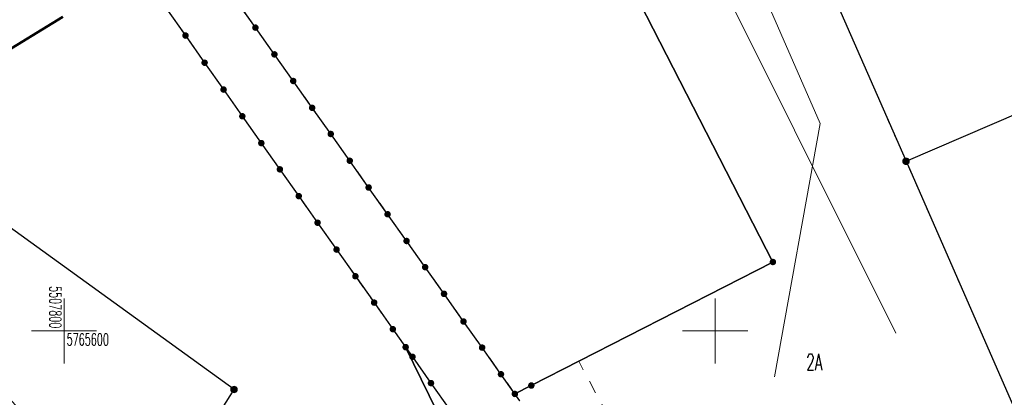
# Model space of a CAD drawing. Header units: millimetres. Extents: x 5507581 to 5508583, y 5765457 to 5766184.
# Tile 9 of 59: x 5507797 to 5507872, y 5765595 to 5765624. Entities that reach past the tile are written whole.
import ezdxf
from ezdxf.enums import TextEntityAlignment as Align

# ---------------------------------------------------------------- set-up
doc = ezdxf.new("R2010")
doc.units = ezdxf.units.MM
for name, pattern in [('PRZER1-1', [2, 1, -1]), ('PRZER3-1', [2, 1.5, -0.5]), ('Przerywana 42 __ __ __ __ __ __ __ __ __ __', [3, 2, -1])]:
    doc.linetypes.add(name, pattern=pattern)
doc.layers.get('0').update_dxf_attribs({"lineweight": 18})
for name, color, linetype, lineweight in [('EGDE', 122, 'Continuous', 18), ('EGPG', 7, 'Continuous', 18), ('GEPADR_O', 7, 'Continuous', 18), ('Ramka sekcyjna', 7, 'Continuous', 18), ('ZAKRES', 24, 'Przerywana 42 __ __ __ __ __ __ __ __ __ __', 50)]:
    doc.layers.add(name, color=color, linetype=linetype, lineweight=lineweight)
for name, color, linetype, lineweight, true_color in [('EGKK', 7, 'Continuous', 18, 0x24bc24), ('EGUG', 7, 'Continuous', 18, 0x008000), ('SUEP', 1, 'Continuous', 18, 0xff0000), ('SUWP', 5, 'Continuous', 18, 0x0000ff)]:
    doc.layers.add(name, color=color, linetype=linetype, lineweight=lineweight, true_color=true_color)
doc.styles.add('opisy', font='romans.shx', dxfattribs={"width": 0.6})

# ---------------------------------------------------------------- blocks, each defined once
blk = doc.blocks.new('D_GEPPGD1_1')
at = {"true_color": 0xffffff}
blk.add_hatch(color=7, dxfattribs=at).paths.add_polyline_path([(0, -0.25), (0.077254, -0.237764), (0.146946, -0.202254), (0.202254, -0.146946), (0.237764, -0.077254), (0.25, 0), (0.237764, 0.077254), (0.202254, 0.146946), (0.146946, 0.202254), (0.077254, 0.237764), (0, 0.25), (-0.077254, 0.237764), (-0.146946, 0.202254), (-0.202254, 0.146946), (-0.237764, 0.077254), (-0.25, 0), (-0.237764, -0.077254), (-0.202254, -0.146946), (-0.146946, -0.202254), (-0.077254, -0.237764)])
at = {"color": 0}
blk.add_lwpolyline([(0, 0.25), (0.077254, 0.237764), (0.146946, 0.202254), (0.202254, 0.146946), (0.237764, 0.077254), (0.25, 0), (0.237764, -0.077254), (0.202254, -0.146946), (0.146946, -0.202254), (0.077254, -0.237764), (0, -0.25), (-0.077254, -0.237764), (-0.146946, -0.202254), (-0.202254, -0.146946), (-0.237764, -0.077254), (-0.25, 0), (-0.237764, 0.077254), (-0.202254, 0.146946), (-0.146946, 0.202254), (-0.077254, 0.237764)], close=True, dxfattribs=at)
blk = doc.blocks.new('D_GEPPGD1_2')
at = {"true_color": 0xffffff}
blk.add_hatch(color=7, dxfattribs=at).paths.add_polyline_path([(0, -0.25), (0.077254, -0.237764), (0.146946, -0.202254), (0.202254, -0.146946), (0.237764, -0.077254), (0.25, 0), (0.237764, 0.077254), (0.202254, 0.146946), (0.146946, 0.202254), (0.077254, 0.237764), (0, 0.25), (-0.077254, 0.237764), (-0.146946, 0.202254), (-0.202254, 0.146946), (-0.237764, 0.077254), (-0.25, 0), (-0.237764, -0.077254), (-0.202254, -0.146946), (-0.146946, -0.202254), (-0.077254, -0.237764)])
blk.add_hatch(color=0).paths.add_polyline_path([(0, -0.045), (0.013906, -0.042798), (0.02645, -0.036406), (0.036406, -0.02645), (0.042798, -0.013906), (0.045, 0), (0.042798, 0.013906), (0.036406, 0.02645), (0.02645, 0.036406), (0.013906, 0.042798), (0, 0.045), (-0.013906, 0.042798), (-0.02645, 0.036406), (-0.036406, 0.02645), (-0.042798, 0.013906), (-0.045, 0), (-0.042798, -0.013906), (-0.036406, -0.02645), (-0.02645, -0.036406), (-0.013906, -0.042798)])

msp = doc.modelspace()

# ---------------------------------------------------------------- linework, layer by layer
at = {"layer": 'EGDE', "linetype": 'Continuous', "lineweight": 30}
for points in [[(5507864.657, 5765613.049), (5507946.106, 5765648.168), (5507946.163, 5765648.72), (5507932.656, 5765677.168), (5507910.151, 5765667.499), (5507904.381, 5765680.911), (5507857.75, 5765661.185), (5507864.64, 5765644.699), (5507852.949, 5765639.809), (5507856.961, 5765630.648), (5507870.213, 5765637.674), (5507871.615, 5765635.026), (5507858.164, 5765627.895)], [(5507806.147, 5765639.736), (5507831.434, 5765650.189), (5507854.432, 5765605.302), (5507835.884, 5765595.804), (5507834.619, 5765595.155), (5507833.554, 5765596.671), (5507832.106, 5765598.719), (5507830.68, 5765600.727), (5507829.18, 5765602.853), (5507827.733, 5765604.9), (5507826.306, 5765606.918), (5507824.848, 5765608.975), (5507823.391, 5765611.033), (5507821.943, 5765613.09), (5507820.485, 5765615.147), (5507819.059, 5765617.155), (5507817.601, 5765619.222), (5507816.154, 5765621.27), (5507814.696, 5765623.327), (5507813.227, 5765625.414), (5507813.197, 5765625.453)], [(5507776.821, 5765621.728), (5507773.339, 5765619.588), (5507805.729, 5765583.849), (5507813.054, 5765595.501)]]:
    msp.add_lwpolyline(points, close=True, dxfattribs=at)
for points in [[(5507834.991, 5765594.633), (5507834.619, 5765595.155), (5507835.884, 5765595.804), (5507854.432, 5765605.302), (5507831.434, 5765650.189), (5507845.802, 5765656.13), (5507852.949, 5765639.809), (5507856.961, 5765630.648), (5507858.164, 5765627.895), (5507864.657, 5765613.049), (5507876.597, 5765585.764)], [(5507807.871, 5765624.771), (5507809.328, 5765622.714), (5507810.797, 5765620.627), (5507812.255, 5765618.56), (5507813.692, 5765616.512), (5507815.15, 5765614.445), (5507816.577, 5765612.427), (5507818.024, 5765610.369), (5507819.472, 5765608.322), (5507820.93, 5765606.255), (5507822.377, 5765604.207), (5507823.814, 5765602.18), (5507825.252, 5765600.132), (5507826.233, 5765598.754), (5507854.091, 5765541.744)], [(5507805.729, 5765583.849), (5507813.054, 5765595.501), (5507776.821, 5765621.728)], [(5507854.091, 5765541.744), (5507826.233, 5765598.754), (5507826.761, 5765598.006), (5507828.178, 5765595.988), (5507829.625, 5765593.94)]]:
    msp.add_lwpolyline(points, dxfattribs=at)
at = {"layer": 'EGKK', "color": 82, "linetype": 'PRZER3-1', "lineweight": 18, "true_color": 0x24bc24}
msp.add_lwpolyline([(5507834.619, 5765595.155), (5507833.554, 5765596.671), (5507832.106, 5765598.719), (5507830.68, 5765600.727), (5507829.18, 5765602.853), (5507827.733, 5765604.9), (5507826.306, 5765606.918), (5507824.848, 5765608.975), (5507823.391, 5765611.033), (5507821.943, 5765613.09), (5507820.485, 5765615.147), (5507819.059, 5765617.155), (5507817.601, 5765619.222), (5507816.154, 5765621.27), (5507814.696, 5765623.327), (5507813.227, 5765625.414), (5507813.197, 5765625.453), (5507806.147, 5765639.736), (5507831.434, 5765650.189), (5507854.432, 5765605.302), (5507839.522, 5765597.667), (5507835.884, 5765595.804)], close=True, dxfattribs=at)
at = {"layer": 'EGUG', "color": 96, "linetype": 'PRZER1-1', "lineweight": 18, "true_color": 0x008000}
for points in [[(5507904.381, 5765680.911), (5507857.75, 5765661.185), (5507864.64, 5765644.699), (5507852.949, 5765639.809), (5507856.961, 5765630.648), (5507870.213, 5765637.674), (5507871.615, 5765635.026), (5507858.164, 5765627.895), (5507864.657, 5765613.049), (5507874.256, 5765591.115)], [(5507834.991, 5765594.633), (5507834.619, 5765595.155), (5507833.554, 5765596.671), (5507832.106, 5765598.719), (5507830.68, 5765600.727), (5507829.18, 5765602.853), (5507827.733, 5765604.9), (5507826.306, 5765606.918), (5507824.848, 5765608.975), (5507823.391, 5765611.033), (5507821.943, 5765613.09), (5507820.485, 5765615.147), (5507819.059, 5765617.155), (5507817.601, 5765619.222), (5507816.154, 5765621.27), (5507814.696, 5765623.327), (5507813.227, 5765625.414)], [(5507807.871, 5765624.771), (5507809.328, 5765622.714), (5507810.797, 5765620.627), (5507812.255, 5765618.56), (5507813.692, 5765616.512), (5507815.15, 5765614.445), (5507816.577, 5765612.427), (5507818.024, 5765610.369), (5507819.472, 5765608.322), (5507820.93, 5765606.255), (5507822.377, 5765604.207), (5507823.814, 5765602.18), (5507825.252, 5765600.132), (5507826.233, 5765598.754), (5507826.761, 5765598.006), (5507828.178, 5765595.988), (5507829.625, 5765593.94)], [(5507807.871, 5765624.771), (5507809.328, 5765622.714), (5507810.797, 5765620.627), (5507812.255, 5765618.56), (5507813.692, 5765616.512), (5507815.15, 5765614.445), (5507816.577, 5765612.427), (5507818.024, 5765610.369), (5507819.472, 5765608.322), (5507820.93, 5765606.255), (5507822.377, 5765604.207), (5507823.814, 5765602.18), (5507825.252, 5765600.132), (5507826.233, 5765598.754), (5507854.091, 5765541.744)]]:
    msp.add_lwpolyline(points, dxfattribs=at)
for points in [[(5507845.802, 5765656.13), (5507852.949, 5765639.809), (5507856.961, 5765630.648), (5507858.164, 5765627.895), (5507864.657, 5765613.049), (5507874.256, 5765591.115), (5507849.343, 5765579.393), (5507839.522, 5765597.667), (5507854.432, 5765605.302), (5507831.434, 5765650.189)], [(5507834.619, 5765595.155), (5507833.554, 5765596.671), (5507832.106, 5765598.719), (5507830.68, 5765600.727), (5507829.18, 5765602.853), (5507827.733, 5765604.9), (5507826.306, 5765606.918), (5507824.848, 5765608.975), (5507823.391, 5765611.033), (5507821.943, 5765613.09), (5507820.485, 5765615.147), (5507819.059, 5765617.155), (5507817.601, 5765619.222), (5507816.154, 5765621.27), (5507814.696, 5765623.327), (5507813.227, 5765625.414), (5507813.197, 5765625.453), (5507806.147, 5765639.736), (5507831.434, 5765650.189), (5507854.432, 5765605.302), (5507839.522, 5765597.667), (5507835.884, 5765595.804)]]:
    msp.add_lwpolyline(points, close=True, dxfattribs=at)
at = {"layer": 'Ramka sekcyjna', "color": 7, "linetype": 'Continuous', "lineweight": 18, "flags": 128}
for points in [[(5507800, 5765597.5), (5507800, 5765602.5)], [(5507850, 5765597.5), (5507850, 5765602.5)], [(5507802.5, 5765600), (5507797.5, 5765600)], [(5507852.5, 5765600), (5507847.5, 5765600)]]:
    msp.add_lwpolyline(points, dxfattribs=at)
at = {"layer": 'SUEP', "color": 1, "linetype": 'Continuous', "lineweight": 18, "true_color": 0xff0000}
msp.add_lwpolyline([(5507844.963, 5765656.168), (5507843.948, 5765646.79), (5507850.698, 5765632.866), (5507858.068, 5765615.957), (5507854.559, 5765596.476)], dxfattribs=at)
at = {"layer": 'SUWP', "color": 5, "linetype": 'Continuous', "lineweight": 18, "true_color": 0x0000ff}
msp.add_lwpolyline([(5507836.318, 5765653.97), (5507840.549, 5765646.643), (5507863.878, 5765599.82)], dxfattribs=at)
at = {"layer": 'ZAKRES', "color": 7, "ltscale": 3}
msp.add_lwpolyline([(5507997.653, 5765741.318), (5507987.407, 5765737.052), (5507976.84, 5765732.676), (5507960.825, 5765725.993), (5507949.539, 5765721.222), (5507916.426, 5765707.392), (5507894.317, 5765698.099), (5507886.285, 5765697.256), (5507871.366, 5765691.059), (5507798.669, 5765659.191), (5507746.142, 5765632.61), (5507718.025, 5765619.218), (5507702.767, 5765600.941), (5507741.964, 5765576.467), (5507779.446, 5765611.606), (5507810.701, 5765630.801), (5507849.66, 5765646.907), (5507936.377, 5765683.591), (5507954.462, 5765692.059), (5508010.052, 5765714.628)], dxfattribs=at)

# ---------------------------------------------------------------- block references
at = {"layer": 'EGPG', "color": 7, "linetype": 'Continuous', "lineweight": 18}
for name, p in [('D_GEPPGD1_2', (5507814.696, 5765623.327)), ('D_GEPPGD1_2', (5507809.328, 5765622.714)), ('D_GEPPGD1_2', (5507816.154, 5765621.27)), ('D_GEPPGD1_2', (5507810.797, 5765620.627)), ('D_GEPPGD1_2', (5507817.601, 5765619.222)), ('D_GEPPGD1_2', (5507812.255, 5765618.56)), ('D_GEPPGD1_2', (5507819.059, 5765617.155)), ('D_GEPPGD1_2', (5507813.692, 5765616.512)), ('D_GEPPGD1_2', (5507820.485, 5765615.147)), ('D_GEPPGD1_2', (5507815.15, 5765614.445)), ('D_GEPPGD1_2', (5507821.943, 5765613.09)), ('D_GEPPGD1_1', (5507864.657, 5765613.049)), ('D_GEPPGD1_2', (5507816.577, 5765612.427)), ('D_GEPPGD1_2', (5507823.391, 5765611.033)), ('D_GEPPGD1_2', (5507818.024, 5765610.369)), ('D_GEPPGD1_2', (5507824.848, 5765608.975)), ('D_GEPPGD1_2', (5507819.472, 5765608.322)), ('D_GEPPGD1_2', (5507826.306, 5765606.918)), ('D_GEPPGD1_2', (5507820.93, 5765606.255)), ('D_GEPPGD1_2', (5507854.432, 5765605.302)), ('D_GEPPGD1_2', (5507827.733, 5765604.9)), ('D_GEPPGD1_2', (5507822.377, 5765604.207)), ('D_GEPPGD1_2', (5507829.18, 5765602.853)), ('D_GEPPGD1_2', (5507823.814, 5765602.18)), ('D_GEPPGD1_2', (5507830.68, 5765600.727)), ('D_GEPPGD1_2', (5507825.252, 5765600.132)), ('D_GEPPGD1_2', (5507826.233, 5765598.754)), ('D_GEPPGD1_2', (5507832.106, 5765598.719)), ('D_GEPPGD1_2', (5507826.761, 5765598.006)), ('D_GEPPGD1_2', (5507833.554, 5765596.671)), ('D_GEPPGD1_2', (5507828.178, 5765595.988)), ('D_GEPPGD1_1', (5507813.054, 5765595.501)), ('D_GEPPGD1_2', (5507834.619, 5765595.155)), ('D_GEPPGD1_2', (5507835.884, 5765595.804))]:
    msp.add_blockref(name, p, dxfattribs=at)

# ---------------------------------------------------------------- texts
at = {"layer": 'GEPADR_O', "color": 7, "linetype": 'Continuous', "lineweight": 25, "ltscale": 0.25, "style": 'opisy', "width": 0.6}
msp.add_text('2A', height=1.25, dxfattribs=at).set_placement((5507856.999, 5765596.981, 10.8))
at = {"layer": 'Ramka sekcyjna', "color": 7, "linetype": 'Continuous', "lineweight": 18, "style": 'opisy', "width": 0.6}
msp.add_text('5507800', height=0.9, rotation=270, dxfattribs=at).set_placement((5507799.793, 5765600.207), align=Align.TOP_RIGHT)
msp.add_text('5765600', height=0.9, dxfattribs=at).set_placement((5507800.207, 5765599.793), align=Align.TOP_LEFT)

doc.saveas('drawing.dxf')
